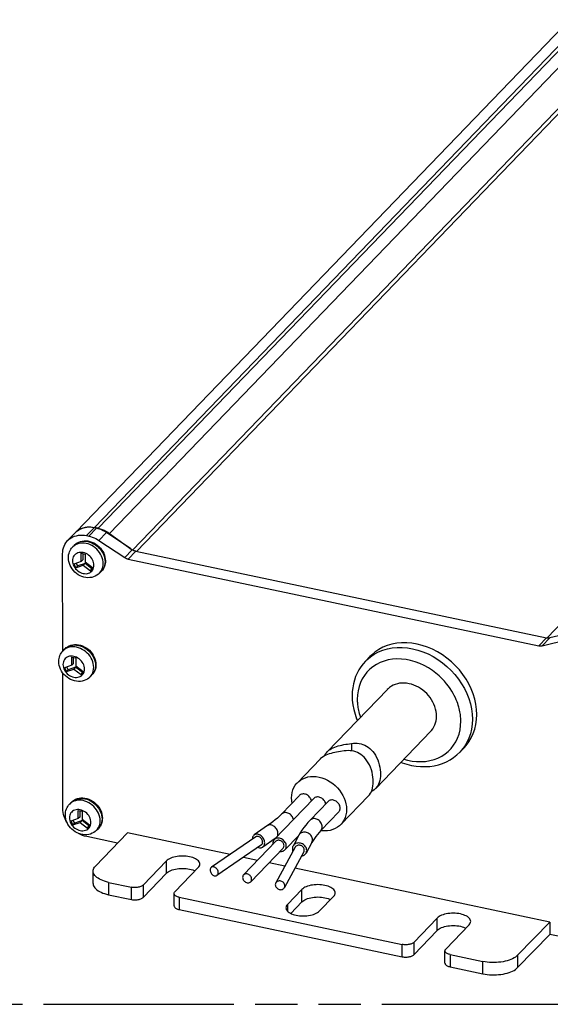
# Model space of a CAD drawing. Header units: millimetres. Extents: x 0 to 210, y 0 to 297.
# Tile 7 of 10: x 80 to 104, y 208 to 253. Entities that reach past the tile are written whole.
import ezdxf

# ---------------------------------------------------------------- set-up
doc = ezdxf.new("R2010")
doc.units = ezdxf.units.MM
doc.header["$LTSCALE"] = 19.36
doc.linetypes.add('PHANTOM', pattern=[0.8, 0.45, -0.05, 0.1, -0.05, 0.1, -0.05])
doc.layers.get('0').update_dxf_attribs({"linetype": 'CONTINUOUS'})
doc.layers.add('DEFAULT_3', color=7, linetype='PHANTOM')

msp = doc.modelspace()

# ---------------------------------------------------------------- linework, layer by layer
at = {"color": 9, "linetype": 'Continuous'}
for p, q in [((105.829179, 252.761064), (83.435925, 229.511148)), ((83.612185, 229.473908), (106.005438, 252.723824)), ((106.518023, 252.491935), (84.12477, 229.242019)), ((85.178875, 228.477527), (107.4898, 251.641965)), ((107.660661, 251.564668), (85.363932, 228.414969)), ((104.139165, 224.449011), (126.435245, 247.598036)), ((83.07186, 229.138266), (83.417639, 229.497272)), ((83.17734, 229.11598), (83.523118, 229.474986)), ((83.642713, 228.916929), (83.988491, 229.275935)), ((82.440683, 228.624486), (82.434273, 228.61794)), ((83.817699, 228.028944), (83.793321, 228.115942)), ((84.821009, 228.131189), (85.166787, 228.490196)), ((84.976123, 228.064843), (85.321901, 228.42385)), ((83.914798, 228.027328), (83.919775, 227.941234)), ((83.673105, 227.424753), (83.717523, 227.476937)), ((83.717523, 227.476937), (83.76, 227.542511)), ((103.770685, 224.09399), (104.116464, 224.452996)), ((103.92574, 224.094796), (104.271518, 224.453802)), ((82.005942, 223.872803), (81.999532, 223.866256)), ((83.382959, 223.277261), (83.358581, 223.364258)), ((83.480057, 223.275645), (83.485034, 223.189551)), ((95.836305, 223.392821), (95.901657, 223.457537)), ((95.901657, 223.457537), (96.062692, 223.593937)), ((83.238365, 222.67307), (83.282783, 222.725254)), ((83.282783, 222.725254), (83.32526, 222.790828)), ((95.197066, 219.624459), (95.197264, 219.284507)), ((82.301444, 216.850644), (82.295035, 216.844097)), ((83.678461, 216.255102), (83.654083, 216.342099)), ((83.775559, 216.253486), (83.780537, 216.167392)), ((83.533867, 215.650911), (83.578285, 215.703095)), ((83.578285, 215.703095), (83.620762, 215.768669)), ((86.729877, 213.682021), (86.729548, 214.24735)), ((84.081606, 213.263724), (84.081935, 212.698395)), ((85.130417, 212.476875), (85.130088, 213.042204)), ((85.659282, 213.136141), (85.659611, 212.570812)), ((92.927031, 212.372707), (92.926702, 212.938036)), ((87.317318, 212.580093), (87.317647, 212.014764)), ((92.268076, 212.254215), (92.268256, 211.945756)), ((99.124184, 211.063393), (99.123855, 211.628722)), ((97.524723, 209.858247), (97.524394, 210.423576)), ((98.053589, 210.517512), (98.053918, 209.952184)), ((99.711625, 209.961465), (99.711954, 209.396136)), ((101.215242, 209.078526), (101.214913, 209.643855)), ((102.802497, 209.925665), (102.802826, 209.360336))]:
    msp.add_line(p, q, dxfattribs=at)
at = {"color": 7, "linetype": 'Continuous'}
for p, q in [((82.603529, 229.316098), (104.883166, 252.44805)), ((83.523118, 229.474986), (83.417639, 229.497272)), ((83.612185, 229.473908), (83.435925, 229.511148)), ((82.554009, 229.269751), (82.208231, 228.910745)), ((82.593175, 229.30764), (82.55401, 229.26975)), ((82.652964, 229.356479), (82.593175, 229.30764)), ((83.07186, 229.138266), (83.17734, 229.11598)), ((85.099971, 228.534751), (83.988491, 229.275935)), ((84.12477, 229.242019), (85.165121, 228.487501)), ((82.434273, 228.61794), (82.516601, 228.703417)), ((83.642713, 228.916929), (84.821009, 228.131189)), ((81.98153, 223.845631), (81.978932, 228.309383)), ((82.8308, 227.954836), (82.830582, 228.329366)), ((82.830582, 228.329366), (83.012851, 228.290857)), ((82.913128, 228.040313), (82.91297, 228.311959)), ((83.012851, 228.290857), (83.013069, 227.916326)), ((85.321901, 228.42385), (104.116464, 224.452996)), ((82.8308, 227.954836), (82.496267, 227.838272)), ((82.496267, 227.838272), (82.587491, 227.666021)), ((82.587491, 227.666021), (82.922024, 227.782584)), ((82.669819, 227.751499), (82.587491, 227.666021)), ((82.669819, 227.751499), (82.603987, 227.875806)), ((83.004352, 227.868062), (82.669819, 227.751499)), ((82.913128, 228.040313), (82.8308, 227.954836)), ((83.004352, 227.868062), (82.922024, 227.782584)), ((82.922024, 227.782584), (83.256774, 227.524617)), ((83.321236, 227.623863), (83.004352, 227.868062)), ((83.34782, 227.658359), (83.013069, 227.916326)), ((84.976123, 228.064843), (103.770685, 224.09399)), ((83.256774, 227.524617), (83.34782, 227.658359)), ((83.673105, 227.424753), (83.755434, 227.510231)), ((105.449453, 224.74176), (104.271518, 224.453802)), ((103.92574, 224.094796), (105.103675, 224.382754)), ((81.999532, 223.866256), (82.081861, 223.951734)), ((96.042125, 223.606515), (95.836305, 223.392821)), ((82.396059, 223.203152), (82.061527, 223.086589)), ((82.396059, 223.203152), (82.395841, 223.577683)), ((82.395841, 223.577683), (82.578111, 223.539173)), ((82.478387, 223.28863), (82.396059, 223.203152)), ((82.478387, 223.28863), (82.478229, 223.560276)), ((82.578111, 223.539173), (82.578329, 223.164643)), ((82.913079, 222.906676), (82.578329, 223.164643)), ((81.985718, 216.649415), (81.982106, 222.856565)), ((82.061527, 223.086589), (82.15275, 222.914338)), ((82.15275, 222.914338), (82.487283, 223.030901)), ((82.235079, 222.999816), (82.15275, 222.914338)), ((82.235079, 222.999816), (82.169246, 223.124122)), ((82.569611, 223.116379), (82.235079, 222.999816)), ((82.569611, 223.116379), (82.487283, 223.030901)), ((82.487283, 223.030901), (82.822033, 222.772934)), ((82.886495, 222.87218), (82.569611, 223.116379)), ((82.822033, 222.772934), (82.913079, 222.906676)), ((83.238365, 222.67307), (83.320693, 222.758547)), ((94.089097, 219.243514), (96.838456, 222.09805)), ((96.30668, 217.567341), (98.82635, 220.183402)), ((95.022525, 219.597971), (95.197066, 219.624459)), ((94.867753, 219.282548), (94.693212, 219.25606)), ((100.363634, 219.444236), (100.157813, 219.230542)), ((92.722049, 217.824169), (93.759785, 218.901604)), ((82.295035, 216.844097), (82.377363, 216.929575)), ((93.47111, 217.102752), (91.659891, 215.222244)), ((92.814941, 217.241386), (91.99166, 216.386609)), ((94.12728, 216.964119), (93.303998, 216.109343)), ((94.709943, 215.90952), (95.977367, 217.22543)), ((82.691561, 216.180993), (82.691343, 216.555524)), ((82.691343, 216.555524), (82.873613, 216.517014)), ((82.77389, 216.266471), (82.773731, 216.538117)), ((82.873613, 216.517014), (82.873831, 216.142484)), ((94.617051, 216.492394), (93.793769, 215.637618)), ((82.691561, 216.180993), (82.357029, 216.06443)), ((82.357029, 216.06443), (82.448253, 215.892179)), ((82.448253, 215.892179), (82.782785, 216.008742)), ((82.530581, 215.977657), (82.448253, 215.892179)), ((82.530581, 215.977657), (82.464748, 216.101963)), ((82.865113, 216.09422), (82.530581, 215.977657)), ((82.77389, 216.266471), (82.691561, 216.180993)), ((82.865113, 216.09422), (82.782785, 216.008742)), ((82.782785, 216.008742), (83.117536, 215.750775)), ((83.181998, 215.850021), (82.865113, 216.09422)), ((83.208581, 215.884517), (82.873831, 216.142484)), ((83.117536, 215.750775), (83.208581, 215.884517)), ((84.947401, 215.529147), (83.48196, 214.007645)), ((83.533867, 215.650911), (83.616195, 215.736388)), ((89.638576, 214.538011), (84.947401, 215.529147)), ((91.361332, 215.860611), (90.751504, 215.441401)), ((93.847857, 215.626791), (93.792046, 215.635759)), ((84.495024, 215.059464), (83.07988, 215.358451)), ((90.816084, 215.347457), (88.786978, 213.952602)), ((91.742, 215.143161), (90.260094, 213.604564)), ((90.663263, 215.250921), (90.663813, 215.242783)), ((91.712431, 215.276794), (91.136715, 214.881033)), ((92.783665, 215.408776), (92.149662, 214.750519)), ((92.789128, 215.418821), (92.521744, 214.92726)), ((93.386475, 215.093894), (93.11909, 214.602334)), ((91.072135, 214.974977), (89.04303, 213.580122)), ((92.067554, 214.829603), (90.585647, 213.291005)), ((92.621887, 214.872787), (91.732207, 213.237198)), ((93.018947, 214.656807), (92.129267, 213.021217)), ((85.659282, 213.136141), (86.729548, 214.24735)), ((90.902042, 214.27107), (90.248898, 214.409064)), ((92.151042, 214.007185), (91.42349, 214.1609)), ((83.375904, 213.210562), (83.375575, 213.775891)), ((88.187702, 213.939276), (87.117436, 212.828067)), ((104.267938, 211.447167), (92.612547, 213.90968)), ((84.081606, 213.263724), (85.130088, 213.042204)), ((85.659611, 212.570812), (86.729877, 213.682021)), ((92.268076, 212.254215), (92.926702, 212.938036)), ((84.081935, 212.698395), (85.130417, 212.476875)), ((87.082304, 212.185487), (87.081975, 212.750816)), ((87.317318, 212.580093), (97.524394, 210.423576)), ((92.416457, 211.842602), (92.927031, 212.372707)), ((94.384855, 212.629962), (93.72623, 211.946141)), ((87.317647, 212.014764), (97.524723, 209.858247)), ((98.053589, 210.517512), (99.123855, 211.628722)), ((102.802497, 209.925665), (104.267938, 211.447167)), ((104.267938, 211.447167), (104.268267, 210.881838)), ((98.053918, 209.952184), (99.124184, 211.063393)), ((100.582009, 211.320648), (99.511743, 210.209438)), ((102.802826, 209.360336), (104.268267, 210.881838)), ((105.681357, 210.583285), (104.268267, 210.881838)), ((99.47661, 209.566858), (99.476281, 210.132187)), ((99.711625, 209.961465), (101.214913, 209.643855)), ((99.711954, 209.396136), (101.215242, 209.078526))]:
    msp.add_line(p, q, dxfattribs=at)
for points in [[(82.652964, 229.356479), (82.71641, 229.401321), (82.784007, 229.439898), (82.855985, 229.472303), (82.931655, 229.498256), (83.01058, 229.517529), (83.092235, 229.530052), (83.176125, 229.535678), (83.261718, 229.534419), (83.348231, 229.526238), (83.435925, 229.511148)], [(83.417639, 229.497272), (83.311436, 229.514665), (83.207206, 229.521922), (83.104476, 229.519006), (83.004666, 229.506028), (82.908757, 229.482969), (82.817587, 229.450184), (82.732469, 229.408064), (82.652964, 229.356479)], [(83.988491, 229.275935), (83.914593, 229.322044), (83.839006, 229.363075), (83.761521, 229.399118), (83.682766, 229.429903), (83.603368, 229.455163), (83.523118, 229.474986)], [(83.612185, 229.473908), (83.701277, 229.451545), (83.78921, 229.42253), (83.876269, 229.386734), (83.961596, 229.344544), (84.044334, 229.296349), (84.12477, 229.242019)], [(82.20824, 228.910735), (82.234446, 228.936699), (82.2988, 228.991169), (82.368997, 229.038745), (82.444571, 229.078993), (82.524902, 229.111689), (82.609442, 229.136498), (82.697513, 229.153312), (82.788492, 229.161907), (82.881669, 229.162295), (82.976011, 229.154407), (83.07186, 229.138266)], [(83.17734, 229.11598), (83.257587, 229.096158), (83.336984, 229.070898), (83.415743, 229.040111), (83.493231, 229.004067), (83.568818, 228.963036), (83.642713, 228.916929)], [(81.978932, 228.309383), (81.983118, 228.40139), (81.995492, 228.490209), (82.016152, 228.576155), (82.044802, 228.658288), (82.081301, 228.735948), (82.125281, 228.80861), (82.176484, 228.875672), (82.20824, 228.910735)], [(82.241562, 228.125135), (82.244789, 228.196174), (82.25444, 228.265378), (82.27029, 228.332185), (82.292123, 228.396267), (82.31969, 228.457221), (82.35275, 228.514716), (82.391082, 228.568456), (82.434273, 228.61794)], [(82.516601, 228.703417), (82.575244, 228.757057), (82.640983, 228.803419), (82.713122, 228.841716), (82.790737, 228.871229), (82.872767, 228.891413), (82.958457, 228.901942), (83.047226, 228.902507), (83.137445, 228.892893), (83.227658, 228.873208), (83.316677, 228.843732), (83.403236, 228.804941), (83.48631, 228.757372), (83.564862, 228.701685), (83.637942, 228.63862), (83.704661, 228.568996), (83.764197, 228.493722), (83.815818, 228.413774), (83.858917, 228.330139), (83.892985, 228.243838), (83.917607, 228.155956), (83.93249, 228.067668), (83.937506, 227.97986)], [(83.673105, 227.424753), (83.613644, 227.370038), (83.547138, 227.322265), (83.474275, 227.282296), (83.395983, 227.250917), (83.313408, 227.228755), (83.227061, 227.216126), (83.137123, 227.213444), (83.045639, 227.221107), (82.954331, 227.239034), (82.864333, 227.266959), (82.776871, 227.30444), (82.693036, 227.350925), (82.613869, 227.405749), (82.540359, 227.468134), (82.473408, 227.537213), (82.413821, 227.612048), (82.362319, 227.6916), (82.31943, 227.774916), (82.285616, 227.860975), (82.261227, 227.94875), (82.246516, 228.037064), (82.241562, 228.125135)], [(84.821009, 228.131189), (84.845639, 228.115821), (84.870833, 228.102145), (84.896661, 228.090132), (84.922912, 228.07987), (84.949376, 228.071451), (84.976123, 228.064843)], [(85.321901, 228.42385), (85.295154, 228.430457), (85.26869, 228.438876), (85.242491, 228.449222), (85.216611, 228.461151), (85.191105, 228.474322), (85.165954, 228.488848)], [(83.937506, 227.97986), (83.934483, 227.911943), (83.925423, 227.845842), (83.910499, 227.782036), (83.889899, 227.720897), (83.863859, 227.662836), (83.832599, 227.608157), (83.796338, 227.557147), (83.755434, 227.510231)], [(82.081861, 223.951734), (82.140503, 224.005374), (82.206242, 224.051735), (82.278382, 224.090033), (82.355996, 224.119546), (82.438027, 224.139729), (82.523716, 224.150259), (82.612485, 224.150824), (82.702705, 224.14121), (82.792918, 224.121525), (82.881937, 224.092048), (82.968496, 224.053258), (83.051569, 224.005689), (83.130121, 223.950002), (83.203201, 223.886937), (83.269921, 223.817313), (83.329456, 223.742039), (83.381078, 223.662091), (83.424177, 223.578456), (83.458245, 223.492155), (83.482867, 223.404273), (83.497749, 223.315985), (83.502765, 223.228177)], [(100.936918, 220.947737), (100.926241, 221.181794), (100.895114, 221.416676), (100.843301, 221.653282), (100.771507, 221.888919), (100.680054, 222.121774), (100.569855, 222.350115), (100.441539, 222.572144), (100.296283, 222.786252), (100.135004, 222.990709), (99.959104, 223.184078), (99.769762, 223.364751), (99.568563, 223.531505), (99.356911, 223.682904), (99.136526, 223.817977), (98.908995, 223.935502), (98.676121, 224.034789), (98.439625, 224.11487), (98.201337, 224.175354), (97.963061, 224.215557), (97.7266, 224.235401), (97.493784, 224.234504), (97.266334, 224.213105), (97.046052, 224.171135), (96.834525, 224.109144), (96.63347, 224.027377), (96.444292, 223.926676), (96.268574, 223.807596), (96.107493, 223.671246), (96.042147, 223.606494)], [(103.770685, 224.09399), (103.797428, 224.089296), (103.823885, 224.086533), (103.850127, 224.085703), (103.875944, 224.086804), (103.901125, 224.089834), (103.92574, 224.094796)], [(104.271518, 224.453802), (104.246903, 224.448841), (104.221722, 224.44581), (104.195905, 224.444709), (104.169663, 224.445539), (104.143206, 224.448302), (104.116464, 224.452996)], [(81.806822, 223.373452), (81.810049, 223.44449), (81.8197, 223.513695), (81.835549, 223.580501), (81.857383, 223.644584), (81.88495, 223.705538), (81.91801, 223.763032), (81.956341, 223.816773), (81.999532, 223.866256)], [(83.238365, 222.67307), (83.178903, 222.618354), (83.112398, 222.570582), (83.039535, 222.530613), (82.961242, 222.499234), (82.878667, 222.477072), (82.79232, 222.464443), (82.702382, 222.461761), (82.610899, 222.469424), (82.519591, 222.48735), (82.429592, 222.515276), (82.34213, 222.552757), (82.258295, 222.599242), (82.179129, 222.654066), (82.105618, 222.716451), (82.038668, 222.78553), (81.97908, 222.860365), (81.927578, 222.939916), (81.88469, 223.023233), (81.850876, 223.109292), (81.826486, 223.197066), (81.811776, 223.285381), (81.806822, 223.373452)], [(83.502765, 223.228177), (83.499742, 223.16026), (83.490683, 223.094158), (83.475758, 223.030353), (83.455158, 222.969213), (83.429118, 222.911153), (83.397858, 222.856474), (83.361597, 222.805463), (83.320693, 222.758547)], [(95.836305, 223.392821), (95.72528, 223.267895), (95.624227, 223.133984), (95.533727, 222.99175), (95.45417, 222.841677), (95.385943, 222.684274), (95.329473, 222.520228), (95.285104, 222.350166), (95.253173, 222.174912), (95.233933, 221.995293), (95.227559, 221.812069)], [(99.09006, 220.875012), (99.085175, 220.98252), (99.07087, 221.090502), (99.047033, 221.199396), (99.013996, 221.307886), (98.971862, 221.415119), (98.921196, 221.520135), (98.862547, 221.621746), (98.796065, 221.719777), (98.721793, 221.814024), (98.640601, 221.903385), (98.553105, 221.98688), (98.460113, 222.063933), (98.36237, 222.133773), (98.260683, 222.195996), (98.155834, 222.250034), (98.048644, 222.295608), (97.939926, 222.332303), (97.830484, 222.35997), (97.721128, 222.378332), (97.612654, 222.387363), (97.505875, 222.38691), (97.401552, 222.377075), (97.300482, 222.357831), (97.203376, 222.329403), (97.110978, 222.291875), (97.023994, 222.245649), (96.943166, 222.190932), (96.869128, 222.128394), (96.838445, 222.098061)], [(95.227559, 221.812069), (95.235989, 221.60184), (95.26098, 221.389913), (95.302366, 221.177566), (95.360002, 220.965674), (95.433866, 220.754847), (95.468139, 220.675312)], [(100.363612, 219.444257), (100.443308, 219.532279), (100.571397, 219.700136), (100.681358, 219.881963), (100.772562, 220.076227), (100.844099, 220.281581), (100.895649, 220.496348), (100.926511, 220.718134), (100.936918, 220.947737)], [(98.826361, 220.183391), (98.862075, 220.222737), (98.920743, 220.299391), (98.971505, 220.38294), (99.013773, 220.472444), (99.046951, 220.567206), (99.070895, 220.666412), (99.085222, 220.768883), (99.09006, 220.875012)], [(94.089059, 219.243474), (94.101348, 219.255925), (94.160352, 219.308337), (94.22364, 219.354114), (94.290392, 219.393988), (94.360457, 219.428906), (94.433799, 219.45964), (94.510344, 219.486795), (94.590517, 219.510993), (94.673438, 219.532394), (94.75856, 219.551385), (94.845408, 219.568348), (94.933819, 219.583794), (95.022525, 219.597971)], [(95.197066, 219.624459), (95.284021, 219.634554), (95.371815, 219.638091), (95.460543, 219.634571), (95.54895, 219.623654), (95.635783, 219.605133), (95.720912, 219.578874), (95.803891, 219.544755), (95.884186, 219.502849), (95.96094, 219.453476), (96.034546, 219.396219), (96.104919, 219.330825), (96.171963, 219.256862), (96.235487, 219.173605), (96.29464, 219.081544), (96.348806, 218.980263), (96.3965, 218.872449), (96.436668, 218.760624), (96.469204, 218.646441), (96.494239, 218.531603), (96.511414, 218.419064), (96.521332, 218.312378), (96.524477, 218.211281)], [(94.693212, 219.25606), (94.604507, 219.241883), (94.516095, 219.226437), (94.429247, 219.209475), (94.344125, 219.190484), (94.261204, 219.169082), (94.181032, 219.144885), (94.104487, 219.11773), (94.031145, 219.086995), (93.96108, 219.052078), (93.894327, 219.012203), (93.83104, 218.966427), (93.772035, 218.914015), (93.759747, 218.901564)], [(93.95752, 219.049951), (93.959219, 219.054169), (93.999477, 219.128412), (94.047215, 219.195882), (94.089059, 219.243474)], [(96.195164, 217.869371), (96.192019, 217.970468), (96.182102, 218.077153), (96.164926, 218.189693), (96.139891, 218.30453), (96.107355, 218.418713), (96.067187, 218.530539), (96.019494, 218.638353), (95.965327, 218.739633), (95.906174, 218.831694), (95.842651, 218.914951), (95.775606, 218.988915), (95.705234, 219.054308), (95.631628, 219.111565), (95.554873, 219.160939), (95.474579, 219.202845), (95.391599, 219.236963), (95.306471, 219.263222), (95.219638, 219.281744), (95.131231, 219.29266), (95.042502, 219.29618), (94.954709, 219.292643), (94.867753, 219.282548)], [(97.4558, 218.760422), (97.513618, 218.737557), (97.725501, 218.670294), (97.938835, 218.618882), (98.151856, 218.583665), (98.363723, 218.564692), (98.57363, 218.562039), (98.779729, 218.575707), (98.980093, 218.605376), (99.17439, 218.650802), (99.362157, 218.711861), (99.541757, 218.788011), (99.711709, 218.878459), (99.871519, 218.98275), (100.02055, 219.100392), (100.157813, 219.230542)], [(96.524477, 218.211281), (96.521411, 218.113557), (96.511492, 218.018091), (96.494264, 217.925387), (96.469139, 217.837578), (96.436487, 217.756555), (96.396214, 217.682312), (96.348461, 217.614848), (96.306718, 217.567381)], [(92.458338, 217.132558), (92.465302, 217.259234), (92.485685, 217.380242), (92.519688, 217.496157), (92.56671, 217.605256), (92.626549, 217.7064), (92.698199, 217.798414), (92.72205, 217.824167)], [(92.72205, 217.824167), (92.780863, 217.879907), (92.873721, 217.950389), (92.976236, 218.009119), (93.086766, 218.055452), (93.203793, 218.088505), (93.326406, 218.108254), (93.453852, 218.114341), (93.584135, 218.106898), (93.7153, 218.085822), (93.846472, 218.05147), (93.976773, 218.003856), (94.10425, 217.94391), (94.226912, 217.872339), (94.344001, 217.789825), (94.4546, 217.696782), (94.557199, 217.594725), (94.650164, 217.484982), (94.732947, 217.368533), (94.80472, 217.246228), (94.86469, 217.119779), (94.911856, 216.990772), (94.94601, 216.860444), (94.966541, 216.730785), (94.973654, 216.601131)], [(95.977405, 217.22547), (96.019149, 217.272937), (96.066901, 217.340401), (96.107174, 217.414644), (96.139827, 217.495667), (96.164952, 217.583476), (96.182179, 217.676181), (96.192099, 217.771646), (96.195164, 217.869371)], [(93.364573, 216.992139), (93.359081, 217.020019), (93.346, 217.059966), (93.328084, 217.098994), (93.30552, 217.136401), (93.278806, 217.171598), (93.248297, 217.203917), (93.214604, 217.232884), (93.17823, 217.257912), (93.139855, 217.278677), (93.100094, 217.294708), (93.059652, 217.305854), (93.019213, 217.311796), (92.979461, 217.312564), (92.941101, 217.308012), (92.904747, 217.29835), (92.871079, 217.283614), (92.840601, 217.26418), (92.814968, 217.24136)], [(96.306718, 217.567381), (96.294315, 217.554816), (96.235301, 217.502422), (96.172009, 217.456663), (96.108931, 217.419002)], [(82.102324, 216.351293), (82.105551, 216.422331), (82.115202, 216.491536), (82.131052, 216.558342), (82.152885, 216.622425), (82.180452, 216.683379), (82.213512, 216.740873), (82.251843, 216.794614), (82.295035, 216.844097)], [(82.377363, 216.929575), (82.436005, 216.983214), (82.501744, 217.029576), (82.573884, 217.067874), (82.651498, 217.097387), (82.733529, 217.11757), (82.819218, 217.1281), (82.907987, 217.128665), (82.998207, 217.119051), (83.08842, 217.099366), (83.177439, 217.069889), (83.263998, 217.031098), (83.347071, 216.98353), (83.425624, 216.927843), (83.498703, 216.864778), (83.565423, 216.795154), (83.624958, 216.71988), (83.67658, 216.639932), (83.719679, 216.556297), (83.753747, 216.469996), (83.778369, 216.382114), (83.793251, 216.293826), (83.798267, 216.206018)], [(92.482365, 216.896087), (92.465451, 217.002904), (92.458338, 217.132558)], [(94.020742, 216.853506), (94.01525, 216.881386), (94.002169, 216.921333), (93.984253, 216.96036), (93.961689, 216.997768), (93.934975, 217.032965), (93.904466, 217.065284), (93.870773, 217.094251), (93.834399, 217.119279), (93.796024, 217.140043), (93.756263, 217.156075), (93.715821, 217.167221), (93.675382, 217.173163), (93.63563, 217.173931), (93.59727, 217.169379), (93.560916, 217.159717), (93.527248, 217.144981), (93.49677, 217.125547), (93.471137, 217.102727)], [(94.682023, 216.662791), (94.67927, 216.702895), (94.671419, 216.742753), (94.658338, 216.7827), (94.640422, 216.821727), (94.617858, 216.859135), (94.591144, 216.894331), (94.560635, 216.92665), (94.526943, 216.955618), (94.490568, 216.980646), (94.452193, 217.00141), (94.412432, 217.017441), (94.37199, 217.028587), (94.331552, 217.03453), (94.291799, 217.035298), (94.253439, 217.030746), (94.217085, 217.021084), (94.183418, 217.006348), (94.152939, 216.986914), (94.127306, 216.964093)], [(82.052014, 216.272579), (82.02326, 216.366841), (82.002493, 216.461541), (81.990013, 216.555614), (81.985718, 216.649415)], [(94.617024, 216.49242), (94.640597, 216.521396), (94.658472, 216.552862), (94.67151, 216.58729), (94.679316, 216.62384), (94.682023, 216.662791)], [(94.973654, 216.601131), (94.96669, 216.474455), (94.946307, 216.353447), (94.912304, 216.237532), (94.865282, 216.128433), (94.805443, 216.027289), (94.733792, 215.935275), (94.709942, 215.909522)], [(82.17409, 216.016603), (82.13269, 216.088207), (82.088613, 216.179474), (82.052014, 216.272579)], [(83.533867, 215.650911), (83.474405, 215.596195), (83.4079, 215.548423), (83.335037, 215.508454), (83.256744, 215.477075), (83.174169, 215.454912), (83.087822, 215.442284), (82.997884, 215.439602), (82.906401, 215.447265), (82.815093, 215.465191), (82.725094, 215.493117), (82.637632, 215.530598), (82.553798, 215.577083), (82.474631, 215.631907), (82.40112, 215.694292), (82.33417, 215.763371), (82.274582, 215.838206), (82.223081, 215.917757), (82.180192, 216.001074), (82.146378, 216.087133), (82.121988, 216.174907), (82.107278, 216.263222), (82.102324, 216.351293)], [(83.798267, 216.206018), (83.795244, 216.138101), (83.786185, 216.071999), (83.77126, 216.008194), (83.75066, 215.947054), (83.72462, 215.888994), (83.69336, 215.834315), (83.6571, 215.783304), (83.616195, 215.736388)], [(91.99166, 216.386609), (91.901475, 216.296509), (91.805259, 216.207249), (91.70311, 216.118962), (91.595048, 216.03171), (91.481085, 215.945549), (91.361332, 215.860611)], [(93.303998, 216.109343), (93.200285, 215.997261), (93.103684, 215.883807), (93.01417, 215.76901), (92.931871, 215.653112), (92.856879, 215.536368), (92.789128, 215.418821)], [(83.07988, 215.358451), (82.984028, 215.382812), (82.889675, 215.41479), (82.796477, 215.454554), (82.706256, 215.50119)], [(93.793769, 215.637618), (93.711636, 215.548994), (93.635116, 215.459495), (93.564362, 215.369298), (93.499317, 215.278315), (93.439965, 215.186457), (93.386475, 215.093894)], [(94.709942, 215.909522), (94.651129, 215.853782), (94.558271, 215.7833), (94.455756, 215.72457), (94.345226, 215.678237), (94.228198, 215.645184), (94.105586, 215.625435), (93.97814, 215.619348), (93.847857, 215.626791)], [(90.751512, 215.441391), (90.731778, 215.425645), (90.707752, 215.399052), (90.688609, 215.367545), (90.67459, 215.331901), (90.666197, 215.29314), (90.663263, 215.250921)], [(91.224956, 215.071513), (91.221972, 215.115621), (91.213531, 215.15976), (91.199465, 215.204375), (91.180278, 215.248124), (91.156212, 215.290078), (91.127893, 215.329448), (91.095776, 215.365342), (91.060619, 215.397143), (91.023053, 215.424069), (90.983905, 215.445725), (90.943935, 215.461502), (90.903968, 215.471257), (90.86483, 215.474607), (90.827283, 215.471672), (90.792149, 215.462323), (90.760062, 215.446936), (90.751512, 215.441391)], [(91.13079, 215.10159), (91.128376, 215.133955), (91.121617, 215.166198), (91.110353, 215.198712), (91.095069, 215.230319), (91.076001, 215.260193), (91.053744, 215.287675), (91.028738, 215.311986), (91.001687, 215.332652), (90.973191, 215.349021), (90.943993, 215.360849), (90.914798, 215.367672), (90.886312, 215.369504), (90.859274, 215.366114), (90.834287, 215.35777), (90.816111, 215.347418)], [(91.072108, 214.975016), (91.076165, 214.977935), (91.095206, 214.995637), (91.110458, 215.017491), (91.121689, 215.042819), (91.128412, 215.070756), (91.13079, 215.10159)], [(91.136708, 214.881044), (91.156441, 214.896789), (91.180467, 214.923382), (91.19961, 214.954889), (91.213629, 214.990534), (91.222022, 215.029295), (91.224956, 215.071513)], [(91.659919, 215.222217), (91.644014, 215.203826), (91.622891, 215.170665), (91.607421, 215.133809), (91.598159, 215.094321), (91.594919, 215.051848)], [(91.594919, 215.051848), (91.598209, 215.007994), (91.600687, 214.996442)], [(92.214635, 214.920916), (92.211344, 214.964769), (92.202034, 215.008181), (92.186517, 215.051584), (92.165351, 215.09368), (92.138801, 215.133558), (92.107558, 215.170486), (92.072126, 215.203609), (92.033337, 215.232377), (91.991893, 215.256062), (91.948701, 215.274339), (91.904602, 215.286666), (91.860507, 215.292973), (91.817326, 215.292944), (91.775898, 215.286768), (91.737134, 215.274385), (91.701731, 215.256228), (91.670524, 215.232494), (91.659919, 215.222217)], [(92.110741, 214.942866), (92.108079, 214.975025), (92.100625, 215.006686), (92.088198, 215.038228), (92.071337, 215.068518), (92.0503, 215.096748), (92.025746, 215.12231), (91.998158, 215.144464), (91.968313, 215.162796), (91.936875, 215.176705), (91.904661, 215.186014), (91.87245, 215.190317), (91.84102, 215.18969), (91.811189, 215.183966), (91.78362, 215.173465), (91.759089, 215.158274), (91.742005, 215.143156)], [(93.149871, 214.725559), (93.146374, 214.769136), (93.136476, 214.811761), (93.11998, 214.853853), (93.097477, 214.894159), (93.069249, 214.931792), (93.036031, 214.966077), (92.998359, 214.996202), (92.957118, 215.021688), (92.913053, 215.041865), (92.86713, 215.056487), (92.820242, 215.065081), (92.773358, 215.067655), (92.727446, 215.063971), (92.683398, 215.054288), (92.642182, 215.038623), (92.604539, 215.017467), (92.571357, 214.991091), (92.543169, 214.960177), (92.52179, 214.927235)], [(90.920113, 214.870473), (90.944284, 214.860933), (90.984251, 214.851177), (91.023389, 214.847828), (91.060937, 214.850762), (91.09607, 214.860112), (91.128157, 214.875498), (91.136708, 214.881044)], [(91.926384, 214.683032), (91.949047, 214.679791), (91.992228, 214.67982), (92.033655, 214.685996), (92.07242, 214.698379), (92.107823, 214.716536), (92.13903, 214.740269), (92.149634, 214.750546)], [(92.067549, 214.829607), (92.071474, 214.833837), (92.088304, 214.857008), (92.100696, 214.883307), (92.108116, 214.911825), (92.110741, 214.942866)], [(92.149634, 214.750546), (92.16554, 214.768937), (92.186662, 214.802099), (92.202132, 214.838955), (92.211395, 214.878443), (92.214635, 214.920916)], [(92.52179, 214.927235), (92.504259, 214.887059), (92.49441, 214.846785), (92.490964, 214.804035)], [(92.490964, 214.804035), (92.49446, 214.760458), (92.504358, 214.717833), (92.518279, 214.682313)], [(93.039407, 214.738715), (93.036578, 214.77065), (93.028653, 214.801681), (93.015442, 214.832174), (92.997515, 214.861037), (92.975149, 214.887488), (92.949042, 214.910972), (92.91971, 214.930792), (92.887978, 214.946598), (92.854552, 214.957847), (92.820301, 214.964429), (92.786053, 214.966005), (92.752635, 214.962718), (92.720917, 214.954468), (92.691604, 214.941633), (92.665521, 214.924364), (92.643182, 214.903238), (92.625287, 214.878641), (92.621928, 214.872765)], [(92.915165, 214.466014), (92.957436, 214.475306), (92.998653, 214.490971), (93.036296, 214.512127), (93.069478, 214.538503), (93.097666, 214.569417), (93.119044, 214.602359)], [(93.018906, 214.656829), (93.028725, 214.678302), (93.036615, 214.70745), (93.039407, 214.738715)], [(93.119044, 214.602359), (93.136575, 214.642535), (93.146425, 214.682809), (93.149871, 214.725559)], [(88.258625, 214.093779), (88.254575, 214.13113), (88.241918, 214.169906), (88.220768, 214.207659), (88.19134, 214.24418), (88.153674, 214.279252), (88.108414, 214.312359), (88.055972, 214.343), (87.997081, 214.370904), (87.932348, 214.395697), (87.862562, 214.417188), (87.788442, 214.435101), (87.710807, 214.449314), (87.630424, 214.459633), (87.548166, 214.466003), (87.464862, 214.468295), (87.38142, 214.466534), (87.298671, 214.460649), (87.217669, 214.450795), (87.139596, 214.437066), (87.064899, 214.419579), (86.994083, 214.398376), (86.928156, 214.37378), (86.86809, 214.345993), (86.814498, 214.315422), (86.768435, 214.2826), (86.729548, 214.24735)], [(83.3756, 213.775891), (83.378934, 213.818098), (83.391333, 213.866839), (83.412713, 213.91492), (83.442903, 213.961795), (83.48196, 214.007645)], [(84.081606, 213.263724), (83.987666, 213.285964), (83.898928, 213.311727), (83.815091, 213.341131), (83.737055, 213.373818), (83.665469, 213.409571), (83.600787, 213.448088), (83.543572, 213.489102), (83.494161, 213.532281), (83.453011, 213.577321), (83.420337, 213.623866), (83.39648, 213.671581), (83.381527, 213.720098), (83.375694, 213.769061), (83.3756, 213.775891)], [(86.729877, 213.682021), (86.768556, 213.717103), (86.814334, 213.749779), (86.867546, 213.78022), (86.927193, 213.807913), (86.992699, 213.832475), (87.063142, 213.853695), (87.137566, 213.871255), (87.215498, 213.885093), (87.296564, 213.895081), (87.379509, 213.9011), (87.46326, 213.902967), (87.546899, 213.900757), (87.629425, 213.894438), (87.710011, 213.88416), (87.787736, 213.869991), (87.861867, 213.852139), (87.931585, 213.830746), (87.996221, 213.80608), (88.039675, 213.785587)], [(88.187702, 213.939276), (88.218255, 213.976074), (88.240258, 214.013774), (88.253765, 214.052603), (88.258625, 214.093779)], [(88.787013, 213.95255), (88.771923, 213.940359), (88.753331, 213.917764), (88.739542, 213.890671), (88.731287, 213.860204), (88.728323, 213.825989)], [(88.728323, 213.825989), (88.731328, 213.789867), (88.739621, 213.754115), (88.753447, 213.718201), (88.772073, 213.683718), (88.795138, 213.651802), (88.821764, 213.623289), (88.851286, 213.59922), (88.882701, 213.580117), (88.91512, 213.566799), (88.947535, 213.559409), (88.978939, 213.558447), (89.008445, 213.563662), (89.035047, 213.575173), (89.042994, 213.580173)], [(89.101684, 213.706735), (89.098679, 213.742856), (89.090386, 213.778609), (89.07656, 213.814522), (89.057935, 213.849006), (89.034869, 213.880921), (89.008243, 213.909434), (88.978721, 213.933503), (88.947306, 213.952606), (88.914888, 213.965925), (88.882473, 213.973315), (88.851068, 213.974276), (88.821563, 213.969061), (88.79496, 213.95755), (88.787013, 213.95255)], [(89.042994, 213.580173), (89.058084, 213.592364), (89.076676, 213.614959), (89.090466, 213.642053), (89.09872, 213.672519), (89.101684, 213.706735)], [(90.260102, 213.604555), (90.244504, 213.585238), (90.229288, 213.556954), (90.220178, 213.525773), (90.216906, 213.4913)], [(90.216906, 213.4913), (90.220219, 213.455436), (90.229367, 213.420398), (90.24462, 213.385675), (90.265167, 213.352798), (90.290614, 213.322872), (90.319989, 213.296656), (90.35256, 213.275135), (90.38722, 213.258742), (90.422987, 213.248222), (90.45875, 213.243629), (90.493399, 213.245379), (90.525953, 213.253141), (90.555305, 213.266949), (90.580723, 213.286129), (90.585639, 213.291014)], [(90.628835, 213.404269), (90.625522, 213.440133), (90.616374, 213.475171), (90.601121, 213.509893), (90.580573, 213.542771), (90.555127, 213.572697), (90.525752, 213.598913), (90.493181, 213.620434), (90.458521, 213.636827), (90.422754, 213.647347), (90.386991, 213.65194), (90.352342, 213.65019), (90.319788, 213.642428), (90.290436, 213.62862), (90.265018, 213.60944), (90.260102, 213.604555)], [(90.585639, 213.291014), (90.601237, 213.31033), (90.616453, 213.338615), (90.625563, 213.369796), (90.628835, 213.404269)], [(91.732246, 213.237177), (91.724914, 213.221994), (91.715228, 213.190041), (91.711747, 213.155289)], [(92.149727, 213.103126), (92.146206, 213.138711), (92.13648, 213.172977), (92.120264, 213.206409), (92.098418, 213.237548), (92.071364, 213.265322), (92.040131, 213.289053), (92.005501, 213.307818), (91.96865, 213.321277), (91.930621, 213.32877), (91.892596, 213.330335), (91.855755, 213.325653), (91.821142, 213.315134), (91.789933, 213.298841), (91.762907, 213.277508), (91.741094, 213.251568), (91.732246, 213.237177)], [(83.375929, 213.210562), (83.376023, 213.203737), (83.381855, 213.154775), (83.396807, 213.106258), (83.420662, 213.058543), (83.453335, 213.011998), (83.494485, 212.966958), (83.543894, 212.923778), (83.601109, 212.882763), (83.66579, 212.844246), (83.737378, 212.808492), (83.815414, 212.775804), (83.899252, 212.7464), (83.987993, 212.720636), (84.081935, 212.698395)], [(85.659282, 213.136141), (85.638233, 213.11727), (85.613236, 213.099866), (85.584095, 213.083842), (85.551401, 213.069461), (85.515518, 213.056915), (85.476932, 213.046318), (85.436075, 213.037825), (85.393468, 213.031502), (85.349596, 213.027462), (85.305003, 213.025723), (85.26021, 213.02635), (85.215766, 213.029311), (85.172482, 213.034595), (85.130088, 213.042204)], [(87.081981, 212.750816), (87.083489, 212.767055), (87.089849, 212.787892), (87.101162, 212.808187), (87.117436, 212.828067)], [(91.711747, 213.155289), (91.715269, 213.119704), (91.724994, 213.085438), (91.74121, 213.052006), (91.763056, 213.020866), (91.790111, 212.993092), (91.821343, 212.969362), (91.855973, 212.950597), (91.892824, 212.937138), (91.930853, 212.929644), (91.968879, 212.928079), (92.005719, 212.932762), (92.040333, 212.94328), (92.071542, 212.959574), (92.098568, 212.980907), (92.120381, 213.006846), (92.129228, 213.021238)], [(92.129228, 213.021238), (92.13656, 213.03642), (92.146247, 213.068374), (92.149727, 213.103126)], [(94.455778, 212.784464), (94.451728, 212.821815), (94.439071, 212.860592), (94.417922, 212.898345), (94.388494, 212.934865), (94.350828, 212.969938), (94.305567, 213.003045), (94.253125, 213.033686), (94.194234, 213.061589), (94.129501, 213.086383), (94.059716, 213.107874), (93.985596, 213.125787), (93.907961, 213.14), (93.827577, 213.150319), (93.745319, 213.156689), (93.662016, 213.158981), (93.578573, 213.157219), (93.495824, 213.151334), (93.414822, 213.141481), (93.33675, 213.127752), (93.262053, 213.110265), (93.191236, 213.089062), (93.125309, 213.064466), (93.065243, 213.036679), (93.011651, 213.006107), (92.965588, 212.973286), (92.926702, 212.938036)], [(94.384855, 212.629962), (94.415408, 212.66676), (94.437412, 212.704459), (94.450918, 212.743289), (94.455778, 212.784464)], [(85.130417, 212.476875), (85.172811, 212.469266), (85.216095, 212.463983), (85.260539, 212.461021), (85.305332, 212.460394), (85.349925, 212.462133), (85.393797, 212.466173), (85.436404, 212.472496), (85.477261, 212.480989), (85.515847, 212.491586), (85.55173, 212.504132), (85.584424, 212.518514), (85.613565, 212.534537), (85.638562, 212.551941), (85.659611, 212.570812)], [(87.317318, 212.580093), (87.277081, 212.589942), (87.239978, 212.601643), (87.205823, 212.615287), (87.175174, 212.630599), (87.148445, 212.647407), (87.125876, 212.665484), (87.107797, 212.684629), (87.09435, 212.704595), (87.085774, 212.725156), (87.082107, 212.746058), (87.081981, 212.750816)], [(92.927031, 212.372707), (92.965709, 212.407789), (93.011488, 212.440465), (93.064699, 212.470905), (93.124347, 212.498599), (93.189852, 212.523161), (93.260296, 212.544381), (93.334719, 212.561941), (93.412651, 212.575779), (93.493717, 212.585766), (93.576662, 212.591786), (93.660413, 212.593652), (93.744052, 212.591443), (93.826579, 212.585124), (93.907164, 212.574845), (93.98489, 212.560677), (94.05902, 212.542825), (94.128738, 212.521432), (94.193374, 212.496766), (94.236829, 212.476272)], [(87.08231, 212.185487), (87.082436, 212.180729), (87.086103, 212.159827), (87.094679, 212.139266), (87.108126, 212.1193), (87.126205, 212.100156), (87.148774, 212.082078), (87.175503, 212.06527), (87.206152, 212.049958), (87.240307, 212.036314), (87.27741, 212.024613), (87.317647, 212.014764)], [(92.268076, 212.254215), (92.237523, 212.217416), (92.21552, 212.179717), (92.202013, 212.140888), (92.197154, 212.099712)], [(92.197154, 212.099712), (92.201203, 212.062361), (92.213861, 212.023584), (92.23501, 211.985832), (92.264438, 211.949311), (92.302104, 211.914238), (92.347365, 211.881132), (92.399807, 211.850491), (92.458698, 211.822587), (92.523431, 211.797794), (92.593216, 211.776303), (92.667336, 211.75839), (92.744971, 211.744177), (92.825355, 211.733857), (92.907613, 211.727488), (92.990916, 211.725196), (93.074359, 211.726957), (93.157108, 211.732842), (93.238109, 211.742695), (93.316182, 211.756425), (93.390879, 211.773911), (93.461695, 211.795115), (93.527623, 211.81971), (93.587689, 211.847498), (93.64128, 211.878069), (93.687344, 211.910891), (93.72623, 211.946141)], [(100.652931, 211.47515), (100.648882, 211.512501), (100.636225, 211.551278), (100.615075, 211.58903), (100.585647, 211.625551), (100.547981, 211.660624), (100.502721, 211.693731), (100.450279, 211.724371), (100.391388, 211.752275), (100.326655, 211.777069), (100.256869, 211.79856), (100.182749, 211.816472), (100.105114, 211.830686), (100.02473, 211.841005), (99.942473, 211.847375), (99.859169, 211.849667), (99.775726, 211.847905), (99.692978, 211.84202), (99.611976, 211.832167), (99.533903, 211.818438), (99.459206, 211.800951), (99.38839, 211.779748), (99.322463, 211.755152), (99.262397, 211.727365), (99.208805, 211.696793), (99.162741, 211.663971), (99.123855, 211.628722)], [(100.582009, 211.320648), (100.612562, 211.357446), (100.634565, 211.395145), (100.648072, 211.433975), (100.652931, 211.47515)], [(99.124184, 211.063393), (99.162862, 211.098474), (99.208641, 211.13115), (99.261852, 211.161591), (99.3215, 211.189285), (99.387006, 211.213847), (99.457449, 211.235067), (99.531873, 211.252626), (99.609804, 211.266465), (99.69087, 211.276452), (99.773816, 211.282472), (99.857567, 211.284338), (99.941205, 211.282129), (100.023732, 211.27581), (100.104317, 211.265531), (100.182043, 211.251362), (100.256174, 211.233511), (100.325891, 211.212117), (100.390528, 211.187452), (100.433982, 211.166958)], [(98.053589, 210.517512), (98.03254, 210.498641), (98.007543, 210.481237), (97.978402, 210.465214), (97.945708, 210.450832), (97.909825, 210.438286), (97.871239, 210.427689), (97.830381, 210.419196), (97.787774, 210.412873), (97.743903, 210.408834), (97.699309, 210.407094), (97.654517, 210.407722), (97.610073, 210.410683), (97.566789, 210.415966), (97.524394, 210.423576)], [(99.476288, 210.132187), (99.477796, 210.148427), (99.484156, 210.169263), (99.495469, 210.189558), (99.511743, 210.209438)], [(99.711625, 209.961465), (99.671388, 209.971314), (99.634284, 209.983014), (99.60013, 209.996659), (99.569481, 210.011971), (99.542752, 210.028779), (99.520182, 210.046856), (99.502104, 210.066), (99.488657, 210.085966), (99.480081, 210.106528), (99.476414, 210.127429), (99.476288, 210.132187)], [(97.524723, 209.858247), (97.567118, 209.850637), (97.610402, 209.845354), (97.654846, 209.842393), (97.699639, 209.841765), (97.744232, 209.843505), (97.788103, 209.847545), (97.83071, 209.853867), (97.871568, 209.86236), (97.910154, 209.872957), (97.946037, 209.885503), (97.978731, 209.899885), (98.007872, 209.915909), (98.032869, 209.933312), (98.053918, 209.952184)], [(102.802497, 209.925665), (102.75496, 209.881608), (102.699915, 209.839986), (102.637107, 209.800659), (102.5673, 209.764047), (102.490958, 209.730456), (102.408729, 209.700099), (102.321177, 209.673238), (102.229017, 209.650035), (102.132893, 209.630702), (102.033567, 209.61534), (101.931754, 209.604111), (101.828238, 209.597055), (101.72378, 209.594273), (101.619173, 209.595744), (101.515206, 209.601509), (101.412654, 209.611485), (101.312686, 209.625591), (101.214913, 209.643855)], [(99.476617, 209.566858), (99.476743, 209.562101), (99.48041, 209.541199), (99.488986, 209.520638), (99.502433, 209.500671), (99.520511, 209.481527), (99.543081, 209.46345), (99.56981, 209.446642), (99.600459, 209.43133), (99.634613, 209.417685), (99.671717, 209.405985), (99.711954, 209.396136)], [(101.215242, 209.078526), (101.313013, 209.060263), (101.412978, 209.046156), (101.515527, 209.036181), (101.619492, 209.030416), (101.724098, 209.028944), (101.828555, 209.031725), (101.93207, 209.038781), (102.033883, 209.05001), (102.133209, 209.06537), (102.229334, 209.084703), (102.321495, 209.107906), (102.409048, 209.134766), (102.491279, 209.165123), (102.567623, 209.198715), (102.637431, 209.235327), (102.700241, 209.274656), (102.755288, 209.316278), (102.802826, 209.360336)]]:
    msp.add_lwpolyline(points, dxfattribs=at)
at = {"color": 9, "linetype": 'Continuous'}
for points in [[(82.564716, 228.718538), (82.499214, 228.675626), (82.440683, 228.624486)], [(82.516601, 228.703417), (82.523011, 228.709964), (82.581542, 228.761104), (82.647045, 228.804016), (82.718698, 228.838162), (82.7956, 228.863112), (82.876781, 228.878551), (82.961223, 228.884286), (83.047862, 228.880244), (83.13561, 228.866477), (83.223363, 228.843158), (83.310018, 228.810579), (83.394485, 228.76915), (83.475701, 228.719393), (83.552646, 228.661932), (83.624352, 228.597492), (83.689917, 228.526881), (83.748517, 228.450988), (83.799415, 228.370767), (83.841971, 228.287228), (83.87565, 228.201419), (83.900027, 228.114421), (83.914798, 228.027328)], [(83.793321, 228.115942), (83.759643, 228.20175), (83.717087, 228.28529), (83.666189, 228.365511), (83.607589, 228.441404), (83.542024, 228.512014), (83.470318, 228.576455), (83.393373, 228.633915), (83.312156, 228.683672), (83.227689, 228.725101), (83.141035, 228.75768), (83.053281, 228.781), (82.965533, 228.794767), (82.878894, 228.798808), (82.794453, 228.793073), (82.713271, 228.777634), (82.63637, 228.752684), (82.564716, 228.718538)], [(82.675894, 228.349742), (82.622366, 228.326351), (82.573906, 228.295485), (82.531479, 228.25748), (82.49566, 228.213168), (82.467247, 228.163159), (82.446529, 228.108452), (82.434128, 228.050402), (82.429837, 227.988557)], [(83.414091, 227.780607), (83.409862, 227.843656), (83.397508, 227.906617), (83.376811, 227.970106), (83.348423, 228.032273), (83.312668, 228.091741), (83.270306, 228.147696), (83.221871, 228.199128), (83.168358, 228.245245), (83.110581, 228.28509), (83.049614, 228.318157), (82.986429, 228.343702), (82.922153, 228.36148), (82.857874, 228.370981), (82.79468, 228.372253), (82.733695, 228.365062), (82.675894, 228.349742)], [(82.429837, 227.988557), (82.434066, 227.925508), (82.44642, 227.862547), (82.467117, 227.799058), (82.495505, 227.736892), (82.53126, 227.677423), (82.573623, 227.621468), (82.622057, 227.570037), (82.67557, 227.523919), (82.733348, 227.484074), (82.794314, 227.451007), (82.8575, 227.425462), (82.921776, 227.407685), (82.986054, 227.398183), (83.049248, 227.396911), (83.110234, 227.404102), (83.168034, 227.419422), (83.221562, 227.442813), (83.270023, 227.473679), (83.312449, 227.511684), (83.348268, 227.555996), (83.376681, 227.606006), (83.397399, 227.660713), (83.4098, 227.718763), (83.414091, 227.780607)], [(83.919775, 227.941234), (83.91489, 227.857165), (83.900203, 227.776267), (83.875915, 227.699564), (83.842328, 227.627989), (83.799851, 227.562414), (83.755434, 227.510231)], [(83.76, 227.542511), (83.793587, 227.614087), (83.817876, 227.690791), (83.832562, 227.771688), (83.837447, 227.855757)], [(83.837447, 227.855757), (83.83247, 227.94185), (83.817699, 228.028944)], [(82.081861, 223.951734), (82.088271, 223.958281), (82.146802, 224.00942), (82.212304, 224.052332), (82.283958, 224.086479), (82.360859, 224.111428), (82.442041, 224.126868), (82.526482, 224.132603), (82.613121, 224.128561), (82.700869, 224.114794), (82.788623, 224.091474), (82.875277, 224.058895), (82.959744, 224.017467), (83.040961, 223.967709), (83.117906, 223.910249), (83.189612, 223.845808), (83.255177, 223.775198), (83.313777, 223.699305), (83.364675, 223.619084), (83.40723, 223.535544), (83.440909, 223.449736), (83.465287, 223.362738), (83.480057, 223.275645)], [(82.129976, 223.966854), (82.064473, 223.923942), (82.005942, 223.872803)], [(83.358581, 223.364258), (83.324902, 223.450067), (83.282346, 223.533607), (83.231449, 223.613827), (83.172848, 223.68972), (83.107283, 223.760331), (83.035577, 223.824772), (82.958632, 223.882232), (82.877416, 223.931989), (82.792949, 223.973418), (82.706294, 224.005997), (82.618541, 224.029316), (82.530793, 224.043084), (82.444153, 224.047125), (82.359712, 224.04139), (82.278531, 224.025951), (82.201629, 224.001001), (82.129976, 223.966854)], [(82.97935, 223.028924), (82.975122, 223.091973), (82.962768, 223.154934), (82.942071, 223.218423), (82.913682, 223.280589), (82.877928, 223.340058), (82.835565, 223.396013), (82.787131, 223.447444), (82.733618, 223.493562), (82.67584, 223.533407), (82.614873, 223.566474), (82.551688, 223.592019), (82.487412, 223.609796), (82.423134, 223.619298), (82.35994, 223.62057), (82.298954, 223.613379), (82.241154, 223.598059)], [(96.062692, 223.593937), (96.238449, 223.712968), (96.427589, 223.813724), (96.628673, 223.895439), (96.840171, 223.95749), (97.060474, 223.999405), (97.287904, 224.020866), (97.520732, 224.021709), (97.757184, 224.001927), (97.995462, 223.961672), (98.233753, 223.901249), (98.470242, 223.821118), (98.703129, 223.721889), (98.930644, 223.604318), (99.151053, 223.469299), (99.36268, 223.317859), (99.563914, 223.151152), (99.753223, 222.970446), (99.929168, 222.777115), (100.090409, 222.572631), (100.235716, 222.358555), (100.363987, 222.13651), (100.474251, 221.908175), (100.565659, 221.675306), (100.637507, 221.439708), (100.689269, 221.203121), (100.720551, 220.967294), (100.731097, 220.734043)], [(82.241154, 223.598059), (82.187626, 223.574668), (82.139165, 223.543802), (82.096739, 223.505797), (82.06092, 223.461485), (82.032507, 223.411475), (82.011788, 223.356769), (81.999388, 223.298718), (81.995097, 223.236874)], [(81.995097, 223.236874), (81.999325, 223.173825), (82.01168, 223.110864), (82.032376, 223.047375), (82.060765, 222.985208), (82.09652, 222.92574), (82.138882, 222.869785), (82.187317, 222.818353), (82.240829, 222.772236), (82.298607, 222.732391), (82.359574, 222.699324), (82.422759, 222.673779), (82.487035, 222.656001), (82.551313, 222.6465), (82.614507, 222.645228), (82.675493, 222.652419), (82.733293, 222.667739), (82.786822, 222.69113), (82.835282, 222.721996), (82.877708, 222.760001), (82.913528, 222.804313), (82.94194, 222.854322), (82.962659, 222.909029), (82.97506, 222.967079), (82.97935, 223.028924)], [(83.485034, 223.189551), (83.480149, 223.105482), (83.465463, 223.024584), (83.441174, 222.947881), (83.407588, 222.876305), (83.365111, 222.810731), (83.320693, 222.758547)], [(83.402706, 223.104073), (83.397729, 223.190167), (83.382959, 223.277261)], [(100.201903, 220.640106), (100.201458, 220.686491), (100.199841, 220.735028), (100.197132, 220.785616), (100.193089, 220.838557), (100.187579, 220.894056), (100.180363, 220.952301), (100.171258, 221.013501), (100.15997, 221.077798), (100.146262, 221.145375), (100.129785, 221.216324), (100.110251, 221.290775), (100.087239, 221.368801), (100.060417, 221.450478), (100.029234, 221.535933), (99.993253, 221.625311), (99.951809, 221.718635), (99.904362, 221.816004), (99.850094, 221.917345), (99.788333, 222.022706), (99.718096, 222.131821), (99.638573, 222.244618), (99.548574, 222.360569), (99.44709, 222.479461), (99.332769, 222.600274), (99.204395, 222.722515), (99.060558, 222.844398), (98.898629, 222.96546), (98.72105, 223.081245), (98.527316, 223.188399), (98.323635, 223.283147), (98.115536, 223.360491), (97.904546, 223.420745), (97.693681, 223.462499), (97.483997, 223.485933), (97.276994, 223.490707), (97.074352, 223.476978), (96.877764, 223.444631), (96.688697, 223.394142), (96.508745, 223.325698), (96.339217, 223.240049), (96.181591, 223.137678), (96.036961, 223.019577), (95.906619, 222.886482), (95.791446, 222.739649), (95.69257, 222.58014), (95.610542, 222.409282), (95.546177, 222.228097), (95.499812, 222.038558), (95.47213, 221.843263), (95.462903, 221.641346)], [(83.32526, 222.790828), (83.358846, 222.862404), (83.383135, 222.939108), (83.397821, 223.020005), (83.402706, 223.104073)], [(95.462903, 221.641346), (95.463348, 221.594961), (95.464965, 221.546424), (95.467674, 221.495836), (95.471716, 221.442896), (95.477227, 221.387397), (95.484442, 221.329152), (95.493548, 221.267952), (95.504836, 221.203654), (95.518544, 221.136077), (95.535021, 221.065128), (95.554555, 220.990677), (95.577566, 220.912651), (95.604389, 220.830974), (95.608147, 220.820675)], [(97.597232, 218.907264), (97.76026, 218.860707), (97.971124, 218.818954), (98.180808, 218.79552), (98.387812, 218.790745), (98.590454, 218.804474), (98.787041, 218.836821), (98.976108, 218.88731), (99.156061, 218.955754), (99.325588, 219.041403), (99.483214, 219.143774), (99.627844, 219.261875), (99.758187, 219.39497), (99.87336, 219.541803), (99.972236, 219.701312), (100.054264, 219.872171), (100.118629, 220.053355), (100.164994, 220.242894), (100.192676, 220.438189), (100.201903, 220.640106)], [(100.731097, 220.734043), (100.720828, 220.505283), (100.68983, 220.28266), (100.638339, 220.067868), (100.566746, 219.862543), (100.475597, 219.668245), (100.365586, 219.486456)], [(100.365586, 219.486456), (100.237549, 219.318556), (100.157813, 219.230542)], [(82.425478, 216.944695), (82.359975, 216.901783), (82.301444, 216.850644)], [(82.377363, 216.929575), (82.383773, 216.936122), (82.442304, 216.987261), (82.507807, 217.030173), (82.57946, 217.064319), (82.656361, 217.089269), (82.737543, 217.104709), (82.821984, 217.110444), (82.908624, 217.106402), (82.996372, 217.092635), (83.084125, 217.069315), (83.170779, 217.036736), (83.255246, 216.995308), (83.336463, 216.94555), (83.413408, 216.88809), (83.485114, 216.823649), (83.550679, 216.753039), (83.609279, 216.677146), (83.660177, 216.596925), (83.702733, 216.513385), (83.736411, 216.427577), (83.760789, 216.340579), (83.775559, 216.253486)], [(83.654083, 216.342099), (83.620404, 216.427908), (83.577849, 216.511448), (83.526951, 216.591668), (83.468351, 216.667561), (83.402785, 216.738172), (83.331079, 216.802613), (83.254134, 216.860073), (83.172918, 216.90983), (83.088451, 216.951259), (83.001796, 216.983838), (82.914043, 217.007157), (82.826295, 217.020925), (82.739656, 217.024966), (82.655214, 217.019231), (82.574033, 217.003792), (82.497131, 216.978842), (82.425478, 216.944695)], [(82.536656, 216.5759), (82.483128, 216.552509), (82.434667, 216.521643), (82.392241, 216.483638), (82.356422, 216.439326), (82.328009, 216.389316), (82.30729, 216.33461), (82.29489, 216.276559), (82.290599, 216.214715)], [(83.274853, 216.006765), (83.270624, 216.069814), (83.25827, 216.132775), (83.237573, 216.196264), (83.209185, 216.25843), (83.17343, 216.317899), (83.131067, 216.373854), (83.082633, 216.425285), (83.02912, 216.471403), (82.971342, 216.511248), (82.910375, 216.544315), (82.84719, 216.56986), (82.782914, 216.587637), (82.718636, 216.597139), (82.655442, 216.598411), (82.594456, 216.59122), (82.536656, 216.5759)], [(92.541348, 216.137422), (92.533802, 216.172546), (92.518329, 216.215959), (92.49712, 216.258045), (92.470606, 216.297946), (92.439327, 216.334851), (92.40392, 216.368008), (92.365106, 216.396742), (92.323675, 216.420468), (92.28047, 216.438704), (92.236371, 216.451078), (92.192275, 216.457337), (92.149081, 216.457356), (92.107667, 216.451133), (92.068877, 216.438795), (92.0335, 216.420593), (92.002256, 216.396897), (91.99166, 216.386609)], [(82.290599, 216.214715), (82.294827, 216.151666), (82.307182, 216.088705), (82.327878, 216.025216), (82.356267, 215.963049), (82.392022, 215.903581), (82.434384, 215.847626), (82.482819, 215.796194), (82.536332, 215.750077), (82.594109, 215.710232), (82.655076, 215.677165), (82.718261, 215.65162), (82.782537, 215.633842), (82.846816, 215.624341), (82.91001, 215.623069), (82.970995, 215.63026), (83.028796, 215.64558), (83.082324, 215.668971), (83.130784, 215.699837), (83.173211, 215.737842), (83.20903, 215.782154), (83.237442, 215.832163), (83.258161, 215.88687), (83.270562, 215.94492), (83.274853, 216.006765)], [(83.780537, 216.167392), (83.775651, 216.083323), (83.760965, 216.002425), (83.736676, 215.925722), (83.70309, 215.854146), (83.660613, 215.788572), (83.616195, 215.736388)], [(83.620762, 215.768669), (83.654348, 215.840245), (83.678637, 215.916949), (83.693323, 215.997846), (83.698208, 216.081914)], [(83.698208, 216.081914), (83.693231, 216.168008), (83.678461, 216.255102)], [(93.858741, 215.808014), (93.855563, 215.851422), (93.846141, 215.895279), (93.830668, 215.938692), (93.809458, 215.980778), (93.782944, 216.020679), (93.751665, 216.057584), (93.716258, 216.090741), (93.677444, 216.119475), (93.636013, 216.143202), (93.592808, 216.161437), (93.548709, 216.173811), (93.504613, 216.180071), (93.461419, 216.180089), (93.420005, 216.173866), (93.381215, 216.161528), (93.345838, 216.143326), (93.314594, 216.119631), (93.303998, 216.109343)], [(91.834784, 215.490723), (91.8319, 215.534377), (91.823358, 215.578969), (91.809332, 215.623591), (91.790106, 215.667334), (91.766072, 215.709308), (91.73772, 215.748658), (91.705627, 215.784584), (91.670446, 215.816353), (91.632893, 215.84332), (91.593733, 215.864935), (91.553762, 215.880758), (91.513795, 215.890467), (91.474646, 215.893865), (91.43711, 215.890882), (91.401953, 215.881579), (91.369889, 215.866146), (91.361332, 215.860611)], [(91.811779, 215.379943), (91.823457, 215.409743), (91.83195, 215.448894), (91.834784, 215.490723)], [(93.417255, 215.217119), (93.413877, 215.26026), (93.403861, 215.303322), (93.387411, 215.345427), (93.364861, 215.385719), (93.336672, 215.423378), (93.303416, 215.457637), (93.265771, 215.487798), (93.224503, 215.513248), (93.180452, 215.533468), (93.134515, 215.548047), (93.087627, 215.556688), (93.040742, 215.559215), (92.994816, 215.555577), (92.950783, 215.545848), (92.909538, 215.530225), (92.871923, 215.509027), (92.838703, 215.482686), (92.810553, 215.451737), (92.789128, 215.418821)], [(93.793769, 215.637618), (93.809647, 215.656036), (93.830813, 215.689168), (93.846239, 215.726053), (93.855612, 215.765939), (93.858741, 215.808014)], [(93.386475, 215.093894), (93.403959, 215.134096), (93.413927, 215.174777), (93.417255, 215.217119)]]:
    msp.add_lwpolyline(points, dxfattribs=at)
at = {"layer": 'DEFAULT_3', "color": 91, "linetype": 'PHANTOM', "true_color": 0x80ff80}
msp.add_line((50.128636, 207.68), (150.128636, 207.68), dxfattribs=at)

doc.saveas('drawing.dxf')
